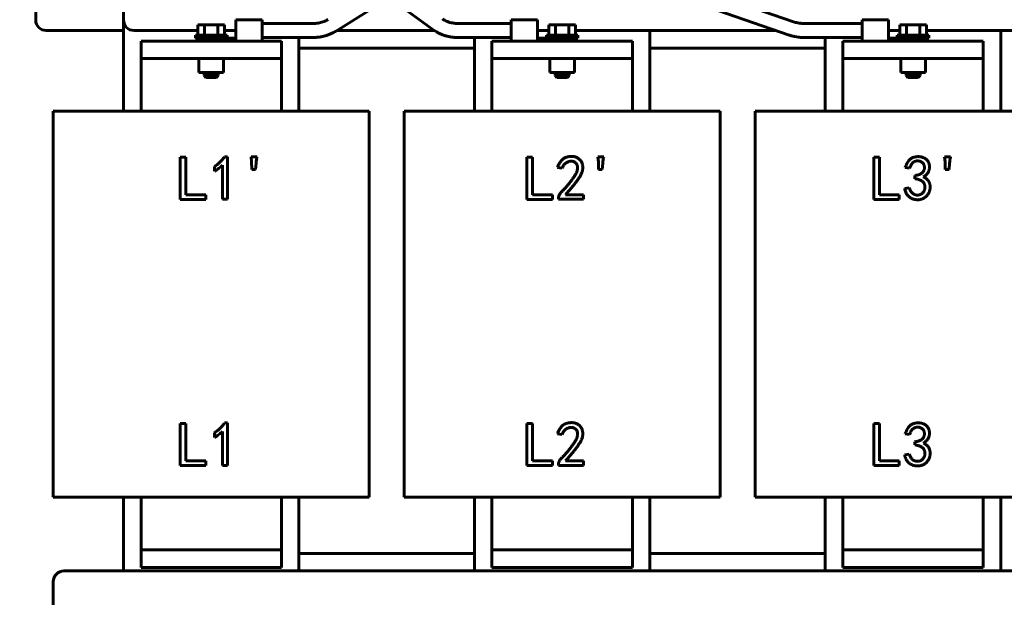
# Model space of a CAD drawing. Header units: millimetres. Extents: x 0 to 420, y 0 to 594.
# Tile 3 of 6: x 89 to 229, y 161 to 244. Entities that reach past the tile are written whole.
import ezdxf

# ---------------------------------------------------------------- set-up
doc = ezdxf.new("R2010")
doc.units = ezdxf.units.MM
doc.linetypes.add('K5LT_BASIC', pattern=[0])
doc.linetypes.add('K5LT_THIN', pattern=[0])
doc.layers.add('Системный слой', color=7, linetype='Continuous')
doc.styles.add('KDIMTEXTSTYLE', font='GOST_AU.SHX', dxfattribs={"width": 0.96, "oblique": 15, "height": 5})
doc.dimstyles.new('KDIMSTYLE (0.50)', dxfattribs={"dimtxt": 5, "dimasz": 1, "dimexe": 2, "dimexo": 0, "dimgap": 1, "dimtad": 1, "dimlfac": 2, "dimtxsty": 'KDIMTEXTSTYLE', "dimsah": 1, "dimcen": 0, "dimdle": 1, "dimadec": 0, "dimazin": 0, "dimtfac": 0.667, "dimtmove": 0, "dimatfit": 3, "dimfxl": 1, "dimtvp": 1, "dimtolj": 1, "dimtzin": 0, "dimarcsym": 0})

# ---------------------------------------------------------------- blocks, each defined once
blk = doc.blocks.new('U0')
at = {"layer": 'Системный слой', "color": 150, "linetype": 'K5LT_BASIC', "lineweight": 60, "true_color": 0x0080ff}
for p, q in [((208.93, 243.56), (208.93, 242.06)), ((208.93, 242.06), (208.93, 240.55))]:
    blk.add_line(p, q, dxfattribs=at)
blk = doc.blocks.new('U1')
at = {"layer": 'Системный слой', "color": 150, "linetype": 'K5LT_BASIC', "lineweight": 60, "true_color": 0x0080ff}
for p, q in [((158.93, 243.56), (158.93, 242.06)), ((158.93, 242.06), (158.93, 240.55))]:
    blk.add_line(p, q, dxfattribs=at)
blk = doc.blocks.new('U2')
at = {"layer": 'Системный слой', "color": 150, "linetype": 'K5LT_BASIC', "lineweight": 60, "true_color": 0x0080ff}
for p, q in [((103.69, 243.55), (103.69, 230.55)), ((103.69, 175.55), (103.69, 165.05))]:
    blk.add_line(p, q, dxfattribs=at)
blk = doc.blocks.new('U3')
at = {"layer": 'Системный слой', "color": 150, "linetype": 'K5LT_BASIC', "lineweight": 60, "true_color": 0x0080ff}
for p, q in [((128.69, 230.55), (128.69, 241.06)), ((128.69, 165.05), (128.69, 175.55))]:
    blk.add_line(p, q, dxfattribs=at)
blk = doc.blocks.new('U5')
at = {"layer": 'Системный слой', "color": 150, "linetype": 'K5LT_BASIC', "lineweight": 60, "true_color": 0x0080ff}
for p, q in [((105.19, 242.05), (114.29, 242.05)), ((118.1, 242.05), (119.69, 242.05)), ((134.1, 242.05), (148, 242.05)), ((162.7, 242.05), (164.29, 242.05)), ((168.1, 242.05), (196.66, 242.05)), ((212.7, 242.05), (214.29, 242.05)), ((218.1, 242.05), (239.69, 242.05))]:
    blk.add_line(p, q, dxfattribs=at)
blk = doc.blocks.new('U8')
at = {"layer": 'Системный слой', "color": 150, "linetype": 'K5LT_BASIC', "lineweight": 60, "true_color": 0x0080ff}
for p, q in [((216.19, 235.38), (215.44, 235.38)), ((216.94, 235.38), (216.19, 235.38))]:
    blk.add_line(p, q, dxfattribs=at)
blk = doc.blocks.new('U9')
at = {"layer": 'Системный слой', "color": 150, "linetype": 'K5LT_BASIC', "lineweight": 60, "true_color": 0x0080ff}
for p, q in [((215.19, 235.63), (216.19, 235.63)), ((216.19, 235.63), (217.19, 235.63))]:
    blk.add_line(p, q, dxfattribs=at)
blk = doc.blocks.new('U10')
at = {"layer": 'Системный слой', "color": 150, "linetype": 'K5LT_BASIC', "lineweight": 60, "true_color": 0x0080ff}
for p, q in [((153.69, 241.06), (153.69, 230.55)), ((153.69, 175.55), (153.69, 165.05))]:
    blk.add_line(p, q, dxfattribs=at)
blk = doc.blocks.new('U11')
at = {"layer": 'Системный слой', "color": 150, "linetype": 'K5LT_BASIC', "lineweight": 60, "true_color": 0x0080ff}
for p, q in [((178.69, 230.55), (178.69, 242.05)), ((178.69, 165.05), (178.69, 175.55))]:
    blk.add_line(p, q, dxfattribs=at)
blk = doc.blocks.new('U12')
at = {"layer": 'Системный слой', "color": 150, "linetype": 'K5LT_BASIC', "lineweight": 60, "true_color": 0x0080ff}
for p, q in [((166.19, 235.38), (165.44, 235.38)), ((166.94, 235.38), (166.19, 235.38))]:
    blk.add_line(p, q, dxfattribs=at)
blk = doc.blocks.new('U13')
at = {"layer": 'Системный слой', "color": 150, "linetype": 'K5LT_BASIC', "lineweight": 60, "true_color": 0x0080ff}
for p, q in [((165.19, 235.63), (166.19, 235.63)), ((166.19, 235.63), (167.19, 235.63))]:
    blk.add_line(p, q, dxfattribs=at)
blk = doc.blocks.new('U14')
at = {"layer": 'Системный слой', "color": 150, "linetype": 'K5LT_BASIC', "lineweight": 60, "true_color": 0x0080ff}
for p, q in [((116.19, 235.38), (115.44, 235.38)), ((116.94, 235.38), (116.19, 235.38))]:
    blk.add_line(p, q, dxfattribs=at)
blk = doc.blocks.new('U15')
at = {"layer": 'Системный слой', "color": 150, "linetype": 'K5LT_BASIC', "lineweight": 60, "true_color": 0x0080ff}
for p, q in [((115.19, 235.63), (116.19, 235.63)), ((116.19, 235.63), (117.19, 235.63))]:
    blk.add_line(p, q, dxfattribs=at)
blk = doc.blocks.new('U16')
at = {"layer": 'Системный слой', "color": 150, "linetype": 'K5LT_BASIC', "lineweight": 60, "true_color": 0x0080ff}
for p, q in [((203.69, 241.06), (203.69, 230.55)), ((203.69, 175.55), (203.69, 165.05))]:
    blk.add_line(p, q, dxfattribs=at)
blk = doc.blocks.new('U17')
at = {"layer": 'Системный слой', "color": 150, "linetype": 'K5LT_BASIC', "lineweight": 60, "true_color": 0x0080ff}
for p, q in [((228.69, 230.55), (228.69, 242.05)), ((228.69, 165.05), (228.69, 175.55))]:
    blk.add_line(p, q, dxfattribs=at)
blk = doc.blocks.new('KDIMARROW_01')
at = {"layer": 'Системный слой'}
blk.add_hatch(color=0, dxfattribs=at).paths.add_polyline_path([(-5, -0.66), (0, 0), (-5, 0.66), (-4.5, 0)])
at = {"layer": 'Системный слой', "color": 0, "linetype": 'K5LT_THIN', "lineweight": 18}
for p, q in [((-4.5, 0), (-5, 0.66)), ((-5, 0.66), (0, 0)), ((0, 0), (-5, -0.66)), ((-5, -0.66), (-4.5, 0)), ((0, 0), (-1, 0))]:
    blk.add_line(p, q, dxfattribs=at)

msp = doc.modelspace()

# ---------------------------------------------------------------- linework, layer by layer
at = {"layer": 'Системный слой', "color": 150, "linetype": 'K5LT_BASIC', "lineweight": 60, "true_color": 0x0080ff}
for p, q in [((103.6926, 270.0528), (103.6926, 243.5528)), ((91.1926, 243.5528), (91.1926, 263.0528)), ((186.4152, 247.6973), (199.1683, 243.3041)), ((185.7638, 245.8064), (198.5169, 241.4132)), ((138.9664, 245.0936), (133.9042, 241.9329)), ((143.7683, 245.0734), (147.9742, 242.0722)), ((114.2873, 242.8828), (115.2399, 242.8828)), ((114.2873, 242.8828), (114.2873, 241.3828)), ((115.2399, 242.8828), (117.1452, 242.8828)), ((115.2399, 242.8828), (115.2399, 241.3828)), ((117.1452, 242.8828), (117.1452, 241.3828)), ((117.1452, 242.8828), (118.0978, 242.8828)), ((118.0978, 242.8828), (118.0978, 241.3828)), ((123.4503, 243.5628), (119.6878, 243.5628)), ((119.6878, 243.5628), (119.6878, 240.8619)), ((123.4503, 240.5528), (123.4503, 243.5628)), ((130.6164, 243.0578), (123.4503, 243.0578)), ((151.3258, 243.0578), (158.9348, 243.0578)), ((158.9348, 243.5628), (162.6973, 243.5628)), ((162.6973, 242.0578), (162.6973, 243.5628)), ((164.2873, 242.8828), (165.2399, 242.8828)), ((164.2873, 242.8828), (164.2873, 241.3828)), ((165.2399, 242.8828), (167.1452, 242.8828)), ((165.2399, 242.8828), (165.2399, 241.3828)), ((167.1452, 242.8828), (167.1452, 241.3828)), ((167.1452, 242.8828), (168.0978, 242.8828)), ((168.0978, 242.8828), (168.0978, 241.3828)), ((200.7027, 243.0578), (208.9348, 243.0578)), ((208.9348, 243.5628), (212.6973, 243.5628)), ((212.6973, 242.0578), (212.6973, 243.5628)), ((214.2873, 242.8828), (215.2399, 242.8828)), ((214.2873, 242.8828), (214.2873, 241.3828)), ((215.2399, 242.8828), (217.1452, 242.8828)), ((215.2399, 242.8828), (215.2399, 241.3828)), ((217.1452, 242.8828), (217.1452, 241.3828)), ((217.1452, 242.8828), (218.0978, 242.8828)), ((218.0978, 242.8828), (218.0978, 241.3828)), ((103.6926, 242.0528), (92.6926, 242.0528)), ((113.9426, 241.3828), (113.9426, 240.9828)), ((113.9426, 241.3828), (118.4426, 241.3828)), ((118.4426, 241.3828), (118.4426, 240.9828)), ((162.6973, 240.8619), (162.6973, 242.0578)), ((163.9426, 241.3828), (163.9426, 240.9828)), ((163.9426, 241.3828), (168.4426, 241.3828)), ((168.4426, 241.3828), (168.4426, 240.9828)), ((212.6973, 240.8619), (212.6973, 242.0578)), ((213.9426, 241.3828), (213.9426, 240.9828)), ((213.9426, 241.3828), (218.4426, 241.3828)), ((218.4426, 241.3828), (218.4426, 240.9828)), ((106.1926, 240.5528), (126.1926, 240.5528)), ((106.1926, 238.0528), (106.1926, 240.5528)), ((113.9426, 240.9828), (117.609, 240.9828)), ((114.3156, 240.5528), (114.3156, 240.9828)), ((117.609, 240.9828), (119.6878, 240.9828)), ((119.6878, 240.8619), (119.6878, 240.5528)), ((130.6164, 241.0578), (123.4503, 241.0578)), ((126.1926, 238.0528), (126.1926, 240.5528)), ((151.3258, 241.0578), (158.9348, 241.0578)), ((156.1926, 240.5528), (176.1926, 240.5528)), ((156.1926, 238.0528), (156.1926, 240.5528)), ((162.6973, 240.9828), (164.7761, 240.9828)), ((162.6973, 240.5528), (162.6973, 240.8619)), ((164.7761, 240.9828), (168.4426, 240.9828)), ((168.0696, 240.5528), (168.0696, 240.9828)), ((176.1926, 238.0528), (176.1926, 240.5528)), ((200.7027, 241.0578), (208.9348, 241.0578)), ((206.1926, 240.5528), (226.1926, 240.5528)), ((206.1926, 238.0528), (206.1926, 240.5528)), ((212.6973, 240.9828), (214.7761, 240.9828)), ((212.6973, 240.5528), (212.6973, 240.8619)), ((214.7761, 240.9828), (218.4426, 240.9828)), ((218.0696, 240.5528), (218.0696, 240.9828)), ((226.1926, 238.0528), (226.1926, 240.5528)), ((153.6926, 239.5528), (128.6926, 239.5528)), ((203.6926, 239.5528), (178.6926, 239.5528)), ((106.1926, 236.5528), (106.1926, 238.0528)), ((106.1926, 238.0528), (126.1926, 238.0528)), ((114.4426, 236.0528), (114.4426, 238.0528)), ((117.9426, 236.0528), (117.9426, 238.0528)), ((126.1926, 236.5528), (126.1926, 238.0528)), ((156.1926, 236.5528), (156.1926, 238.0528)), ((156.1926, 238.0528), (176.1926, 238.0528)), ((164.4426, 236.0528), (164.4426, 238.0528)), ((167.9426, 236.0528), (167.9426, 238.0528)), ((176.1926, 236.5528), (176.1926, 238.0528)), ((206.1926, 236.5528), (206.1926, 238.0528)), ((206.1926, 238.0528), (226.1926, 238.0528)), ((214.4426, 236.0528), (214.4426, 238.0528)), ((217.9426, 236.0528), (217.9426, 238.0528)), ((226.1926, 236.5528), (226.1926, 238.0528)), ((106.1926, 230.5528), (106.1926, 236.5528)), ((117.9426, 236.0528), (114.4426, 236.0528)), ((115.1926, 235.6328), (115.1926, 236.0528)), ((117.1926, 235.6328), (117.1926, 236.0528)), ((126.1926, 230.5528), (126.1926, 236.5528)), ((156.1926, 230.5528), (156.1926, 236.5528)), ((167.9426, 236.0528), (164.4426, 236.0528)), ((165.1926, 235.6328), (165.1926, 236.0528)), ((167.1926, 235.6328), (167.1926, 236.0528)), ((176.1926, 230.5528), (176.1926, 236.5528)), ((206.1926, 230.5528), (206.1926, 236.5528)), ((217.9426, 236.0528), (214.4426, 236.0528)), ((215.1926, 235.6328), (215.1926, 236.0528)), ((217.1926, 235.6328), (217.1926, 236.0528)), ((226.1926, 230.5528), (226.1926, 236.5528)), ((115.4426, 235.3828), (115.1926, 235.6328)), ((116.9426, 235.3828), (117.1926, 235.6328)), ((165.4426, 235.3828), (165.1926, 235.6328)), ((166.9426, 235.3828), (167.1926, 235.6328)), ((215.4426, 235.3828), (215.1926, 235.6328)), ((216.9426, 235.3828), (217.1926, 235.6328)), ((93.6926, 230.5528), (103.6926, 230.5528)), ((93.6926, 230.5528), (93.6926, 175.5528)), ((103.6926, 230.5528), (128.6926, 230.5528)), ((128.6926, 230.5528), (138.6926, 230.5528)), ((138.6926, 230.5528), (138.6926, 175.5528)), ((143.6926, 230.5528), (143.6926, 175.5528)), ((143.6926, 230.5528), (153.6926, 230.5528)), ((153.6926, 230.5528), (178.6926, 230.5528)), ((178.6926, 230.5528), (188.6926, 230.5528)), ((188.6926, 230.5528), (188.6926, 175.5528)), ((193.6926, 230.5528), (193.6926, 175.5528)), ((193.6926, 230.5528), (203.6926, 230.5528)), ((203.6926, 230.5528), (228.6926, 230.5528)), ((228.6926, 230.5528), (238.6926, 230.5528)), ((111.772, 217.9986), (111.772, 223.9986)), ((111.772, 223.9986), (112.579, 223.9986)), ((112.579, 223.9986), (112.579, 218.6653)), ((118.0878, 224.0688), (118.5089, 224.0688)), ((118.5089, 224.0688), (118.5089, 218.0337)), ((121.9475, 223.367), (121.8773, 224.0688)), ((121.8773, 224.0688), (122.7194, 224.0688)), ((121.9825, 222.2442), (121.9475, 223.367)), ((122.579, 223.1565), (122.5089, 222.2442)), ((161.1755, 223.9986), (161.9825, 223.9986)), ((161.1755, 217.9986), (161.1755, 223.9986)), ((161.9825, 223.9986), (161.9825, 218.6653)), ((171.351, 223.367), (171.2808, 224.0688)), ((171.2808, 224.0688), (172.1229, 224.0688)), ((171.3861, 222.2442), (171.351, 223.367)), ((171.9825, 223.1565), (171.9124, 222.2442)), ((210.579, 217.9986), (210.579, 223.9986)), ((210.579, 223.9986), (211.3861, 223.9986)), ((211.3861, 223.9986), (211.3861, 218.6653)), ((220.7545, 223.367), (220.6843, 224.0688)), ((220.6843, 224.0688), (221.5264, 224.0688)), ((220.7896, 222.2442), (220.7545, 223.367)), ((221.3861, 223.1565), (221.3159, 222.2442)), ((116.6492, 221.9986), (116.6492, 222.6653)), ((117.8071, 218.0337), (117.8071, 222.8758)), ((122.5089, 222.2442), (121.9825, 222.2442)), ((166.1931, 222.4197), (165.5264, 222.5249)), ((171.9124, 222.2442), (171.3861, 222.2442)), ((215.7018, 222.4197), (215.0703, 222.5249)), ((221.3159, 222.2442), (220.7896, 222.2442)), ((216.4387, 220.946), (216.4387, 221.4021)), ((215.0001, 219.5425), (215.6317, 219.6477)), ((115.4211, 217.9986), (111.772, 217.9986)), ((112.579, 218.6653), (115.4211, 218.6653)), ((115.4211, 218.6653), (115.4211, 217.9986)), ((118.5089, 218.0337), (117.8071, 218.0337)), ((164.8246, 217.9986), (161.1755, 217.9986)), ((161.9825, 218.6653), (164.8246, 218.6653)), ((164.8246, 218.6653), (164.8246, 217.9986)), ((165.6668, 218.0337), (165.6668, 218.174)), ((169.2106, 218.0337), (165.6668, 218.0337)), ((166.6843, 218.6653), (169.2106, 218.6653)), ((169.2106, 218.6653), (169.2106, 218.0337)), ((214.2282, 217.9986), (210.579, 217.9986)), ((211.3861, 218.6653), (214.2282, 218.6653)), ((214.2282, 218.6653), (214.2282, 217.9986)), ((111.772, 186.0688), (112.579, 186.0688)), ((111.772, 180.0688), (111.772, 186.0688)), ((112.579, 186.0688), (112.579, 180.7354)), ((118.0878, 186.139), (118.5089, 186.139)), ((118.5089, 186.139), (118.5089, 180.1039)), ((161.1755, 186.0688), (161.9825, 186.0688)), ((161.1755, 180.0688), (161.1755, 186.0688)), ((161.9825, 186.0688), (161.9825, 180.7354)), ((210.579, 186.0688), (211.3861, 186.0688)), ((210.579, 180.0688), (210.579, 186.0688)), ((211.3861, 186.0688), (211.3861, 180.7354)), ((116.6492, 184.0688), (116.6492, 184.7354)), ((117.8071, 180.1039), (117.8071, 184.946)), ((166.1931, 184.4898), (165.5264, 184.5951)), ((215.7018, 184.4898), (215.0703, 184.5951)), ((216.4387, 183.0161), (216.4387, 183.4723)), ((215.0001, 181.6126), (215.6317, 181.7179)), ((115.4211, 180.0688), (111.772, 180.0688)), ((112.579, 180.7354), (115.4211, 180.7354)), ((115.4211, 180.7354), (115.4211, 180.0688)), ((118.5089, 180.1039), (117.8071, 180.1039)), ((164.8246, 180.0688), (161.1755, 180.0688)), ((161.9825, 180.7354), (164.8246, 180.7354)), ((164.8246, 180.7354), (164.8246, 180.0688)), ((165.6668, 180.1039), (165.6668, 180.2442)), ((169.2106, 180.1039), (165.6668, 180.1039)), ((166.6843, 180.7354), (169.2106, 180.7354)), ((169.2106, 180.7354), (169.2106, 180.1039)), ((214.2282, 180.0688), (210.579, 180.0688)), ((211.3861, 180.7354), (214.2282, 180.7354)), ((214.2282, 180.7354), (214.2282, 180.0688)), ((93.6926, 175.5528), (103.6926, 175.5528)), ((103.6926, 175.5528), (128.6926, 175.5528)), ((106.1926, 175.5528), (106.1926, 169.5528)), ((126.1926, 175.5528), (126.1926, 169.5528)), ((128.6926, 175.5528), (138.6926, 175.5528)), ((143.6926, 175.5528), (153.6926, 175.5528)), ((153.6926, 175.5528), (178.6926, 175.5528)), ((156.1926, 175.5528), (156.1926, 169.5528)), ((176.1926, 175.5528), (176.1926, 169.5528)), ((178.6926, 175.5528), (188.6926, 175.5528)), ((193.6926, 175.5528), (203.6926, 175.5528)), ((203.6926, 175.5528), (228.6926, 175.5528)), ((206.1926, 175.5528), (206.1926, 169.5528)), ((226.1926, 175.5528), (226.1926, 169.5528)), ((228.6926, 175.5528), (238.6926, 175.5528)), ((106.1926, 169.5528), (106.1926, 168.0528)), ((126.1926, 169.5528), (126.1926, 168.0528)), ((156.1926, 169.5528), (156.1926, 168.0528)), ((176.1926, 169.5528), (176.1926, 168.0528)), ((206.1926, 169.5528), (206.1926, 168.0528)), ((226.1926, 169.5528), (226.1926, 168.0528)), ((126.1926, 168.0528), (106.1926, 168.0528)), ((106.1926, 168.0528), (106.1926, 165.5528)), ((126.1926, 168.0528), (126.1926, 165.5528)), ((128.6926, 167.5528), (153.6926, 167.5528)), ((176.1926, 168.0528), (156.1926, 168.0528)), ((156.1926, 168.0528), (156.1926, 165.5528)), ((176.1926, 168.0528), (176.1926, 165.5528)), ((178.6926, 167.5528), (203.6926, 167.5528)), ((226.1926, 168.0528), (206.1926, 168.0528)), ((206.1926, 168.0528), (206.1926, 165.5528)), ((226.1926, 168.0528), (226.1926, 165.5528)), ((126.1926, 165.5528), (106.1926, 165.5528)), ((176.1926, 165.5528), (156.1926, 165.5528)), ((226.1926, 165.5528), (206.1926, 165.5528)), ((95.1926, 165.0528), (237.1926, 165.0528)), ((93.6926, 163.5528), (93.6926, 146.5528))]:
    msp.add_line(p, q, dxfattribs=at)
for centre, start, end in [((92.6926, 243.5528), 180, 270), ((105.1926, 243.5528), 180, 270), ((95.1926, 163.5528), 90, 180)]:
    msp.add_arc(centre, 1.5, start, end, dxfattribs=at)
for points, knots in [([(132.8449, 243.6294), (132.7887, 243.5942), (132.7295, 243.5601), (132.5851, 243.4832), (132.4977, 243.4414), (132.311, 243.3617), (132.2114, 243.324), (132.0009, 243.2541), (131.8897, 243.2222), (131.6576, 243.1654), (131.5365, 243.1409), (131.2956, 243.1021), (131.1761, 243.0873), (131.0085, 243.0727), (130.9613, 243.0692), (130.8721, 243.064), (130.8303, 243.0621), (130.7311, 243.0587), (130.6738, 243.0578), (130.6164, 243.0578)], [0, 0, 0, 0, 1.84222141, 1.84222141, 4.29995729, 4.29995729, 6.85668963, 6.85668963, 9.50815134, 9.50815134, 12.24697347, 12.24697347, 14.85553493, 14.85553493, 15.87409791, 15.87409791, 16.77284161, 16.77284161, 18, 18, 18, 18]), ([(149.1359, 243.7002), (149.1928, 243.6596), (149.2526, 243.6203), (149.3971, 243.5326), (149.4838, 243.4854), (149.6684, 243.3958), (149.7665, 243.3536), (149.9732, 243.2757), (150.082, 243.2402), (150.3089, 243.1772), (150.4271, 243.1501), (150.662, 243.107), (150.7783, 243.0906), (150.9416, 243.0744), (150.9876, 243.0706), (151.0744, 243.0648), (151.1152, 243.0626), (151.2125, 243.0589), (151.2692, 243.0578), (151.3258, 243.0578)], [0, 0, 0, 0, 1.87550258, 1.87550258, 4.34574938, 4.34574938, 6.90293515, 6.90293515, 9.54545961, 9.54545961, 12.26965314, 12.26965314, 14.85966005, 14.85966005, 15.87133203, 15.87133203, 16.76399435, 16.76399435, 18, 18, 18, 18]), ([(199.1683, 243.3041), (199.2603, 243.2724), (199.3553, 243.2434), (199.5504, 243.1914), (199.6505, 243.1683), (199.8542, 243.1285), (199.9579, 243.1118), (200.144, 243.0879), (200.2257, 243.0795), (200.3496, 243.0699), (200.3913, 243.0671), (200.4777, 243.0625), (200.5224, 243.0608), (200.6123, 243.0584), (200.6575, 243.0578), (200.7027, 243.0578)], [0, 0, 0, 0, 3.2, 3.2, 6.4, 6.4, 9.6, 9.6, 12.07028684, 12.07028684, 13.3206533, 13.3206533, 14.65438897, 14.65438897, 16, 16, 16, 16]), ([(133.9042, 241.9329), (133.8083, 241.873), (133.7094, 241.816), (133.4729, 241.69), (133.3331, 241.6233), (133.0413, 241.4989), (132.8891, 241.4415), (132.5732, 241.3369), (132.4094, 241.2901), (132.0719, 241.2081), (131.898, 241.1732), (131.5591, 241.119), (131.3945, 241.0987), (131.163, 241.0786), (131.097, 241.0738), (130.9725, 241.0665), (130.9141, 241.0638), (130.7759, 241.0591), (130.6962, 241.0578), (130.6164, 241.0578)], [0, 0, 0, 0, 1.89589337, 1.89589337, 4.41520416, 4.41520416, 7.00578207, 7.00578207, 9.66424524, 9.66424524, 12.38822846, 12.38822846, 14.90886309, 14.90886309, 15.91102883, 15.91102883, 16.79528291, 16.79528291, 18, 18, 18, 18]), ([(147.9742, 242.0722), (147.9833, 242.0657), (147.9922, 242.059), (148.0933, 241.9925), (148.1829, 241.93), (148.4142, 241.7896), (148.5562, 241.7125), (148.8528, 241.5686), (149.0077, 241.5022), (149.3288, 241.3813), (149.4954, 241.3272), (149.8387, 241.2323), (150.0156, 241.1919), (150.3611, 241.129), (150.5293, 241.1055), (150.7656, 241.0821), (150.8328, 241.0765), (150.9596, 241.068), (151.0191, 241.0649), (151.161, 241.0594), (151.2434, 241.0578), (151.3258, 241.0578)], [0, 0, 0, 0, 0.17909543, 0.17909543, 1.91940693, 1.91940693, 4.44161128, 4.44161128, 7.02749882, 7.02749882, 9.67620625, 9.67620625, 12.38797429, 12.38797429, 14.9056404, 14.9056404, 15.90329843, 15.90329843, 16.78357625, 16.78357625, 18, 18, 18, 18]), ([(198.5169, 241.4132), (198.6528, 241.3664), (198.7917, 241.324), (199.074, 241.2484), (199.2176, 241.2152), (199.5081, 241.1582), (199.6552, 241.1343), (199.9192, 241.1003), (200.0356, 241.0883), (200.2106, 241.0746), (200.2689, 241.0708), (200.3896, 241.0644), (200.4519, 241.0619), (200.5771, 241.0586), (200.6399, 241.0578), (200.7027, 241.0578)], [0, 0, 0, 0, 3.2, 3.2, 6.4, 6.4, 9.6, 9.6, 12.09650162, 12.09650162, 13.33995933, 13.33995933, 14.66630742, 14.66630742, 16, 16, 16, 16]), ([(116.6492, 222.6653), (116.7213, 222.7152), (116.8643, 222.8143), (117.0674, 222.9755), (117.2637, 223.1397), (117.4473, 223.3135), (117.6241, 223.491), (117.7882, 223.6772), (117.9445, 223.8685), (118.04, 224.002), (118.0878, 224.0688)], [0, 0, 0, 0, 0.13006582, 0.25831326, 0.38469489, 0.50980067, 0.63347879, 0.75645956, 0.87807443, 1, 1, 1, 1]), ([(122.7194, 224.0688), (122.6876, 223.9172), (122.6243, 223.6156), (122.5941, 223.309), (122.579, 223.1565)], [0, 0, 0, 0, 0.50277949, 1, 1, 1, 1]), ([(165.5264, 222.5249), (165.5499, 222.5902), (165.5957, 222.7171), (165.6746, 222.8979), (165.756, 223.0662), (165.8423, 223.2209), (165.9354, 223.3609), (166.0328, 223.4875), (166.1352, 223.6007), (166.2428, 223.7005), (166.3554, 223.7884), (166.4736, 223.8646), (166.5961, 223.9312), (166.7232, 223.9877), (166.8554, 224.0333), (166.9931, 224.0664), (167.1349, 224.0921), (167.2317, 224.0999), (167.2808, 224.1039)], [0, 0, 0, 0, 0.08241802, 0.16034966, 0.23424823, 0.30454518, 0.37064608, 0.43376133, 0.49425277, 0.55180366, 0.60792094, 0.66374709, 0.71879655, 0.77341353, 0.82892315, 0.88460434, 0.94155821, 1, 1, 1, 1]), ([(165.6668, 218.174), (165.671, 218.2175), (165.6794, 218.3039), (165.7091, 218.431), (165.7507, 218.555), (165.8056, 218.6761), (165.8733, 218.7941), (165.9566, 218.9066), (166.0496, 219.0185), (166.1608, 219.1243), (166.2807, 219.2369), (166.4049, 219.3657), (166.5395, 219.5064), (166.6789, 219.6649), (166.8291, 219.8355), (166.9842, 220.0233), (167.1481, 220.2247), (167.316, 220.4358), (167.4806, 220.6479), (167.6323, 220.8535), (167.7702, 221.0454), (167.8933, 221.2244), (167.9982, 221.3925), (168.0894, 221.5471), (168.1671, 221.688), (168.2447, 221.8562), (168.318, 222.0502), (168.3754, 222.2705), (168.4015, 222.4745), (168.3912, 222.6619), (168.3509, 222.833), (168.2806, 222.9881), (168.1818, 223.128), (168.0555, 223.2473), (167.9115, 223.3455), (167.7514, 223.4115), (167.5799, 223.4449), (167.4006, 223.4418), (167.2199, 223.4097), (167.0398, 223.3539), (166.8662, 223.2674), (166.6962, 223.1595), (166.5386, 223.0205), (166.4001, 222.8493), (166.2823, 222.6468), (166.2236, 222.4972), (166.1931, 222.4197)], [0, 0, 0, 0, 0.01552874, 0.03086416, 0.04632002, 0.06205331, 0.07807927, 0.09464067, 0.1118158, 0.12980486, 0.14921579, 0.17036731, 0.19348936, 0.21849574, 0.24548804, 0.2743887, 0.30518678, 0.3378863, 0.37042184, 0.40073445, 0.42880222, 0.45454634, 0.47803154, 0.49931806, 0.51842783, 0.53525903, 0.56521468, 0.59210152, 0.61616023, 0.63808869, 0.65854431, 0.67834806, 0.69836848, 0.71908738, 0.73986985, 0.76005582, 0.78031527, 0.80159284, 0.8234931, 0.84548489, 0.86844755, 0.89231131, 0.91699765, 0.9428597, 0.97036108, 1, 1, 1, 1]), ([(167.2808, 224.1039), (167.3379, 224.1085), (167.4491, 224.1174), (167.6119, 224.119), (167.7656, 224.1084), (167.9129, 224.0882), (168.0568, 224.0525), (168.201, 223.9999), (168.3468, 223.9287), (168.4941, 223.8414), (168.6385, 223.7345), (168.7692, 223.6001), (168.8845, 223.4408), (168.9876, 223.2606), (169.0708, 223.058), (169.1208, 222.8323), (169.1392, 222.5875), (169.1291, 222.3716), (169.1045, 222.1889), (169.0701, 222.0428), (169.0206, 221.8908), (168.9622, 221.7305), (168.8847, 221.5656), (168.7974, 221.3926), (168.6931, 221.2147), (168.5984, 221.0609), (168.5126, 220.9329), (168.4407, 220.8285), (168.3622, 220.717), (168.2741, 220.6003), (168.181, 220.4756), (168.081, 220.344), (167.9729, 220.2067), (167.8583, 220.0619), (167.7364, 219.91), (167.6068, 219.752), (167.4695, 219.588), (167.3267, 219.4161), (167.1766, 219.2374), (167.019, 219.0524), (166.8535, 218.8616), (166.7414, 218.7316), (166.6843, 218.6653)], [0, 0, 0, 0, 0.02310656, 0.04493778, 0.06559311, 0.08517897, 0.10479051, 0.12523209, 0.14694705, 0.17012938, 0.19419545, 0.21914208, 0.24537478, 0.27329711, 0.30267941, 0.33331043, 0.36607379, 0.40138692, 0.42025658, 0.44033686, 0.46176764, 0.48470195, 0.50908531, 0.53517286, 0.56279205, 0.59220807, 0.60795028, 0.62490517, 0.64331916, 0.66291437, 0.68387167, 0.70605218, 0.72956437, 0.75430289, 0.78051408, 0.80806361, 0.83670792, 0.86671625, 0.89820068, 0.93078248, 0.96470934, 1, 1, 1, 1]), ([(172.1229, 224.0688), (172.0911, 223.9172), (172.0278, 223.6156), (171.9976, 223.309), (171.9825, 223.1565)], [0, 0, 0, 0, 0.50277949, 1, 1, 1, 1]), ([(215.0703, 222.5249), (215.1071, 222.6265), (215.1788, 222.8246), (215.3129, 223.103), (215.4685, 223.354), (215.6143, 223.5434), (215.7424, 223.6794), (215.8487, 223.7671), (215.9613, 223.8468), (216.0832, 223.9135), (216.213, 223.9703), (216.3514, 224.0138), (216.4974, 224.0477), (216.6495, 224.0707), (216.8028, 224.0828), (216.9534, 224.0878), (217.0991, 224.0802), (217.2405, 224.0673), (217.3763, 224.0418), (217.5073, 224.0085), (217.6328, 223.9636), (217.7542, 223.9124), (217.8676, 223.8511), (217.9744, 223.784), (218.07, 223.7062), (218.1599, 223.6238), (218.2371, 223.5302), (218.3084, 223.4309), (218.3706, 223.3235), (218.4221, 223.2086), (218.4652, 223.0897), (218.4974, 222.9665), (218.5214, 222.8411), (218.5327, 222.7123), (218.534, 222.5815), (218.5246, 222.4477), (218.5049, 222.3114), (218.4756, 222.1729), (218.4335, 222.0345), (218.3729, 221.8999), (218.2959, 221.7698), (218.2025, 221.6441), (218.093, 221.5229), (217.9658, 221.4078), (217.8239, 221.295), (217.7202, 221.2267), (217.6668, 221.1916)], [0, 0, 0, 0, 0.04746444, 0.09248874, 0.13547502, 0.17696735, 0.19729026, 0.21741621, 0.23737139, 0.25781423, 0.27835427, 0.29953832, 0.32141865, 0.34413378, 0.36704891, 0.38894083, 0.41027563, 0.43112367, 0.45124241, 0.47090509, 0.49046528, 0.50973072, 0.52871593, 0.54703321, 0.56504345, 0.58281382, 0.60050352, 0.61824533, 0.6364913, 0.65488651, 0.67348631, 0.69199632, 0.71077053, 0.72949839, 0.74871961, 0.76817584, 0.78836018, 0.80918736, 0.83031407, 0.85178086, 0.87387613, 0.89659843, 0.92044673, 0.94549845, 0.97191998, 1, 1, 1, 1]), ([(216.4387, 221.4021), (216.4982, 221.4082), (216.6133, 221.4199), (216.7787, 221.4511), (216.9319, 221.4861), (217.0722, 221.5307), (217.2001, 221.5826), (217.316, 221.6416), (217.4186, 221.71), (217.5086, 221.7856), (217.5874, 221.8678), (217.6538, 221.9566), (217.7091, 222.051), (217.7524, 222.1519), (217.7829, 222.259), (217.8048, 222.3715), (217.8112, 222.4902), (217.8089, 222.6123), (217.7959, 222.7333), (217.768, 222.8479), (217.7288, 222.9539), (217.6788, 223.0523), (217.6135, 223.1401), (217.5379, 223.22), (217.4499, 223.2905), (217.3514, 223.3511), (217.2461, 223.4005), (217.1382, 223.4408), (217.0279, 223.465), (216.9165, 223.4781), (216.803, 223.4801), (216.6882, 223.466), (216.5715, 223.4412), (216.4538, 223.404), (216.3367, 223.3515), (216.2269, 223.2758), (216.1242, 223.1807), (216.025, 223.068), (215.9358, 222.9329), (215.8495, 222.7804), (215.7699, 222.6079), (215.7252, 222.4841), (215.7018, 222.4197)], [0, 0, 0, 0, 0.03462794, 0.06703024, 0.097477, 0.12566316, 0.15223679, 0.17738843, 0.20092317, 0.22355272, 0.24539428, 0.26673373, 0.28766012, 0.30869166, 0.33014159, 0.35210257, 0.37499794, 0.39885321, 0.42286253, 0.44533137, 0.46701654, 0.48823901, 0.50907787, 0.53020956, 0.5518132, 0.57424695, 0.597043, 0.61919971, 0.64082084, 0.66230747, 0.68415047, 0.70638526, 0.72923241, 0.75321021, 0.77781078, 0.803296, 0.83013044, 0.85877792, 0.89004277, 0.92376706, 0.96027339, 1, 1, 1, 1]), ([(221.5264, 224.0688), (221.4946, 223.9172), (221.4313, 223.6156), (221.4011, 223.309), (221.3861, 223.1565)], [0, 0, 0, 0, 0.50277949, 1, 1, 1, 1]), ([(117.8071, 222.8758), (117.7272, 222.7992), (117.5626, 222.6412), (117.2857, 222.4218), (116.9805, 222.2041), (116.7618, 222.0684), (116.6492, 221.9986)], [0, 0, 0, 0, 0.2279817, 0.46982636, 0.72714039, 1, 1, 1, 1]), ([(217.6668, 221.1916), (217.7452, 221.1545), (217.8986, 221.0818), (218.1039, 220.9349), (218.2801, 220.7616), (218.402, 220.5958), (218.4844, 220.4511), (218.5335, 220.3322), (218.571, 220.2054), (218.5981, 220.071), (218.6153, 219.9285), (218.6196, 219.7777), (218.6145, 219.6183), (218.5976, 219.4538), (218.5705, 219.2886), (218.527, 219.1296), (218.4714, 218.9785), (218.4019, 218.8349), (218.3178, 218.7002), (218.2186, 218.5747), (218.1085, 218.4555), (217.9837, 218.3478), (217.8514, 218.2496), (217.7126, 218.1646), (217.5697, 218.0928), (217.4222, 218.0353), (217.2702, 217.9923), (217.1141, 217.9626), (216.9533, 217.9452), (216.7898, 217.9434), (216.6268, 217.9531), (216.4681, 217.9775), (216.3141, 218.01), (216.1664, 218.0581), (216.0231, 218.1156), (215.8869, 218.188), (215.7554, 218.2705), (215.63, 218.3646), (215.5126, 218.4713), (215.4058, 218.5903), (215.3087, 218.7201), (215.2266, 218.8635), (215.1509, 219.0158), (215.09, 219.1814), (215.0367, 219.3573), (215.0125, 219.4798), (215.0001, 219.5425)], [0, 0, 0, 0, 0.03538327, 0.06927054, 0.10256232, 0.13597995, 0.15301647, 0.17047079, 0.18839004, 0.20699545, 0.2264245, 0.24696799, 0.26857284, 0.29152069, 0.31450809, 0.33687733, 0.35877384, 0.38022589, 0.40193273, 0.42349476, 0.44553457, 0.46811221, 0.49076811, 0.51277593, 0.53454329, 0.5560063, 0.57735222, 0.59897808, 0.62086958, 0.64335058, 0.66569671, 0.68752371, 0.70890995, 0.7299007, 0.75093618, 0.77191573, 0.79283472, 0.8143218, 0.83587148, 0.85755232, 0.87957081, 0.90194285, 0.9249779, 0.94900803, 0.97392899, 1, 1, 1, 1]), ([(215.6317, 219.6477), (215.6566, 219.5742), (215.7055, 219.4296), (215.8111, 219.2301), (215.9374, 219.05), (216.0586, 218.9151), (216.1681, 218.823), (216.2545, 218.7628), (216.3452, 218.7111), (216.443, 218.6732), (216.5441, 218.6405), (216.6512, 218.6222), (216.7624, 218.6117), (216.8769, 218.6099), (216.9909, 218.6204), (217.101, 218.6412), (217.2055, 218.672), (217.3039, 218.715), (217.3948, 218.7708), (217.4818, 218.8342), (217.5614, 218.9104), (217.633, 218.9971), (217.6977, 219.0902), (217.7537, 219.1875), (217.7999, 219.2883), (217.8344, 219.3926), (217.8612, 219.4998), (217.8761, 219.6105), (217.8832, 219.7243), (217.8785, 219.8399), (217.8667, 219.9541), (217.8427, 220.0632), (217.8104, 220.1653), (217.7702, 220.2624), (217.7179, 220.3511), (217.6577, 220.434), (217.5882, 220.5102), (217.5079, 220.5793), (217.4175, 220.6433), (217.315, 220.7025), (217.1991, 220.7545), (217.072, 220.8046), (216.9313, 220.8468), (216.7787, 220.8856), (216.6131, 220.9196), (216.4981, 220.937), (216.4387, 220.946)], [0, 0, 0, 0, 0.04215454, 0.0827972, 0.12217678, 0.1614951, 0.18087534, 0.19981306, 0.21867601, 0.23747276, 0.25668356, 0.27630675, 0.29640426, 0.31735628, 0.33839144, 0.35852064, 0.37818192, 0.39747044, 0.41668702, 0.43603721, 0.45585149, 0.47640701, 0.4970419, 0.51739286, 0.53730339, 0.5571791, 0.57704785, 0.59725535, 0.61776904, 0.6389669, 0.66004943, 0.68004189, 0.69954754, 0.71821708, 0.7369917, 0.75535449, 0.77384959, 0.79287197, 0.81279364, 0.8339915, 0.8570584, 0.88180128, 0.90815989, 0.93682088, 0.96733688, 1, 1, 1, 1]), ([(116.6492, 184.7354), (116.7213, 184.7854), (116.8643, 184.8845), (117.0674, 185.0457), (117.2637, 185.2099), (117.4473, 185.3837), (117.6241, 185.5612), (117.7882, 185.7474), (117.9445, 185.9387), (118.04, 186.0722), (118.0878, 186.139)], [0, 0, 0, 0, 0.13006582, 0.25831326, 0.38469489, 0.50980067, 0.63347879, 0.75645956, 0.87807443, 1, 1, 1, 1]), ([(165.5264, 184.5951), (165.5499, 184.6604), (165.5957, 184.7873), (165.6746, 184.9681), (165.756, 185.1364), (165.8423, 185.2911), (165.9354, 185.4311), (166.0328, 185.5577), (166.1352, 185.6709), (166.2428, 185.7706), (166.3554, 185.8586), (166.4736, 185.9348), (166.5961, 186.0014), (166.7232, 186.0579), (166.8554, 186.1035), (166.9931, 186.1366), (167.1349, 186.1623), (167.2317, 186.1701), (167.2808, 186.174)], [0, 0, 0, 0, 0.08241802, 0.16034966, 0.23424823, 0.30454518, 0.37064608, 0.43376133, 0.49425277, 0.55180366, 0.60792094, 0.66374709, 0.71879655, 0.77341353, 0.82892315, 0.88460434, 0.94155821, 1, 1, 1, 1]), ([(165.6668, 180.2442), (165.671, 180.2877), (165.6794, 180.3741), (165.7091, 180.5011), (165.7507, 180.6252), (165.8056, 180.7462), (165.8733, 180.8642), (165.9566, 180.9767), (166.0496, 181.0887), (166.1608, 181.1945), (166.2807, 181.3071), (166.4049, 181.4359), (166.5395, 181.5766), (166.6789, 181.7351), (166.8291, 181.9057), (166.9842, 182.0935), (167.1481, 182.2949), (167.316, 182.506), (167.4806, 182.7181), (167.6323, 182.9237), (167.7702, 183.1156), (167.8933, 183.2946), (167.9982, 183.4627), (168.0894, 183.6173), (168.1671, 183.7581), (168.2447, 183.9264), (168.318, 184.1203), (168.3754, 184.3407), (168.4015, 184.5447), (168.3912, 184.7321), (168.3509, 184.9031), (168.2806, 185.0583), (168.1818, 185.1981), (168.0555, 185.3175), (167.9115, 185.4157), (167.7514, 185.4817), (167.5799, 185.515), (167.4006, 185.512), (167.2199, 185.4799), (167.0398, 185.424), (166.8662, 185.3375), (166.6962, 185.2296), (166.5386, 185.0906), (166.4001, 184.9195), (166.2823, 184.717), (166.2236, 184.5674), (166.1931, 184.4898)], [0, 0, 0, 0, 0.01552874, 0.03086416, 0.04632002, 0.06205331, 0.07807927, 0.09464067, 0.1118158, 0.12980486, 0.14921579, 0.17036731, 0.19348936, 0.21849574, 0.24548804, 0.2743887, 0.30518678, 0.3378863, 0.37042184, 0.40073445, 0.42880222, 0.45454634, 0.47803154, 0.49931806, 0.51842783, 0.53525903, 0.56521468, 0.59210152, 0.61616023, 0.63808869, 0.65854431, 0.67834806, 0.69836848, 0.71908738, 0.73986985, 0.76005582, 0.78031527, 0.80159284, 0.8234931, 0.84548489, 0.86844755, 0.89231131, 0.91699765, 0.9428597, 0.97036108, 1, 1, 1, 1]), ([(167.2808, 186.174), (167.3379, 186.1786), (167.4491, 186.1875), (167.6119, 186.1892), (167.7656, 186.1786), (167.9129, 186.1584), (168.0568, 186.1227), (168.201, 186.07), (168.3468, 185.9989), (168.4941, 185.9116), (168.6385, 185.8047), (168.7692, 185.6703), (168.8845, 185.511), (168.9876, 185.3308), (169.0708, 185.1282), (169.1208, 184.9025), (169.1392, 184.6577), (169.1291, 184.4418), (169.1045, 184.2591), (169.0701, 184.113), (169.0206, 183.961), (168.9622, 183.8006), (168.8847, 183.6357), (168.7974, 183.4628), (168.6931, 183.2848), (168.5984, 183.1311), (168.5126, 183.0031), (168.4407, 182.8987), (168.3622, 182.7872), (168.2741, 182.6704), (168.181, 182.5457), (168.081, 182.4142), (167.9729, 182.2769), (167.8583, 182.1321), (167.7364, 181.9802), (167.6068, 181.8221), (167.4695, 181.6582), (167.3267, 181.4862), (167.1766, 181.3076), (167.019, 181.1225), (166.8535, 180.9318), (166.7414, 180.8018), (166.6843, 180.7354)], [0, 0, 0, 0, 0.02310656, 0.04493778, 0.06559311, 0.08517897, 0.10479051, 0.12523209, 0.14694705, 0.17012938, 0.19419545, 0.21914208, 0.24537478, 0.27329711, 0.30267941, 0.33331043, 0.36607379, 0.40138692, 0.42025658, 0.44033686, 0.46176764, 0.48470195, 0.50908531, 0.53517286, 0.56279205, 0.59220807, 0.60795028, 0.62490517, 0.64331916, 0.66291437, 0.68387167, 0.70605218, 0.72956437, 0.75430289, 0.78051408, 0.80806361, 0.83670792, 0.86671625, 0.89820068, 0.93078248, 0.96470934, 1, 1, 1, 1]), ([(215.0703, 184.5951), (215.1071, 184.6967), (215.1788, 184.8948), (215.3129, 185.1732), (215.4685, 185.4242), (215.6143, 185.6136), (215.7424, 185.7496), (215.8487, 185.8373), (215.9613, 185.917), (216.0832, 185.9836), (216.213, 186.0405), (216.3514, 186.084), (216.4974, 186.1179), (216.6495, 186.1408), (216.8028, 186.153), (216.9534, 186.158), (217.0991, 186.1504), (217.2405, 186.1375), (217.3763, 186.112), (217.5073, 186.0787), (217.6328, 186.0338), (217.7542, 185.9826), (217.8676, 185.9213), (217.9744, 185.8542), (218.07, 185.7763), (218.1599, 185.694), (218.2371, 185.6003), (218.3084, 185.501), (218.3706, 185.3937), (218.4221, 185.2788), (218.4652, 185.1599), (218.4974, 185.0367), (218.5214, 184.9113), (218.5327, 184.7825), (218.534, 184.6517), (218.5246, 184.5179), (218.5049, 184.3816), (218.4756, 184.2431), (218.4335, 184.1047), (218.3729, 183.97), (218.2959, 183.84), (218.2025, 183.7143), (218.093, 183.5931), (217.9658, 183.4779), (217.8239, 183.3652), (217.7202, 183.2969), (217.6668, 183.2618)], [0, 0, 0, 0, 0.04746444, 0.09248874, 0.13547502, 0.17696735, 0.19729026, 0.21741621, 0.23737139, 0.25781423, 0.27835427, 0.29953832, 0.32141865, 0.34413378, 0.36704891, 0.38894083, 0.41027563, 0.43112367, 0.45124241, 0.47090509, 0.49046528, 0.50973072, 0.52871593, 0.54703321, 0.56504345, 0.58281382, 0.60050352, 0.61824533, 0.6364913, 0.65488651, 0.67348631, 0.69199632, 0.71077053, 0.72949839, 0.74871961, 0.76817584, 0.78836018, 0.80918736, 0.83031407, 0.85178086, 0.87387613, 0.89659843, 0.92044673, 0.94549845, 0.97191998, 1, 1, 1, 1]), ([(216.4387, 183.4723), (216.4982, 183.4784), (216.6133, 183.4901), (216.7787, 183.5212), (216.9319, 183.5563), (217.0722, 183.6009), (217.2001, 183.6528), (217.316, 183.7118), (217.4186, 183.7802), (217.5086, 183.8558), (217.5874, 183.938), (217.6538, 184.0268), (217.7091, 184.1212), (217.7524, 184.222), (217.7829, 184.3292), (217.8048, 184.4417), (217.8112, 184.5604), (217.8089, 184.6825), (217.7959, 184.8034), (217.768, 184.9181), (217.7288, 185.024), (217.6788, 185.1225), (217.6135, 185.2103), (217.5379, 185.2902), (217.4499, 185.3607), (217.3514, 185.4213), (217.2461, 185.4707), (217.1382, 185.511), (217.0279, 185.5351), (216.9165, 185.5483), (216.803, 185.5503), (216.6882, 185.5362), (216.5715, 185.5114), (216.4538, 185.4742), (216.3367, 185.4217), (216.2269, 185.346), (216.1242, 185.2509), (216.025, 185.1382), (215.9358, 185.0031), (215.8495, 184.8506), (215.7699, 184.6781), (215.7252, 184.5543), (215.7018, 184.4898)], [0, 0, 0, 0, 0.03462794, 0.06703024, 0.097477, 0.12566316, 0.15223679, 0.17738843, 0.20092317, 0.22355272, 0.24539428, 0.26673373, 0.28766012, 0.30869166, 0.33014159, 0.35210257, 0.37499794, 0.39885321, 0.42286253, 0.44533137, 0.46701654, 0.48823901, 0.50907787, 0.53020956, 0.5518132, 0.57424695, 0.597043, 0.61919971, 0.64082084, 0.66230747, 0.68415047, 0.70638526, 0.72923241, 0.75321021, 0.77781078, 0.803296, 0.83013044, 0.85877792, 0.89004277, 0.92376706, 0.96027339, 1, 1, 1, 1]), ([(117.8071, 184.946), (117.7272, 184.8693), (117.5626, 184.7114), (117.2857, 184.4919), (116.9805, 184.2743), (116.7618, 184.1386), (116.6492, 184.0688)], [0, 0, 0, 0, 0.2279817, 0.46982636, 0.72714039, 1, 1, 1, 1]), ([(217.6668, 183.2618), (217.7452, 183.2247), (217.8986, 183.152), (218.1039, 183.0051), (218.2801, 182.8318), (218.402, 182.6659), (218.4844, 182.5213), (218.5335, 182.4024), (218.571, 182.2755), (218.5981, 182.1412), (218.6153, 181.9986), (218.6196, 181.8478), (218.6145, 181.6885), (218.5976, 181.524), (218.5705, 181.3588), (218.527, 181.1998), (218.4714, 181.0486), (218.4019, 180.9051), (218.3178, 180.7704), (218.2186, 180.6449), (218.1085, 180.5257), (217.9837, 180.4179), (217.8514, 180.3198), (217.7126, 180.2347), (217.5697, 180.163), (217.4222, 180.1055), (217.2702, 180.0625), (217.1141, 180.0328), (216.9533, 180.0154), (216.7898, 180.0135), (216.6268, 180.0233), (216.4681, 180.0476), (216.3141, 180.0801), (216.1664, 180.1283), (216.0231, 180.1858), (215.8869, 180.2581), (215.7554, 180.3407), (215.63, 180.4347), (215.5126, 180.5414), (215.4058, 180.6605), (215.3087, 180.7902), (215.2266, 180.9336), (215.1509, 181.086), (215.09, 181.2516), (215.0367, 181.4275), (215.0125, 181.55), (215.0001, 181.6126)], [0, 0, 0, 0, 0.03538327, 0.06927054, 0.10256232, 0.13597995, 0.15301647, 0.17047079, 0.18839004, 0.20699545, 0.2264245, 0.24696799, 0.26857284, 0.29152069, 0.31450809, 0.33687733, 0.35877384, 0.38022589, 0.40193273, 0.42349476, 0.44553457, 0.46811221, 0.49076811, 0.51277593, 0.53454329, 0.5560063, 0.57735222, 0.59897808, 0.62086958, 0.64335058, 0.66569671, 0.68752371, 0.70890995, 0.7299007, 0.75093618, 0.77191573, 0.79283472, 0.8143218, 0.83587148, 0.85755232, 0.87957081, 0.90194285, 0.9249779, 0.94900803, 0.97392899, 1, 1, 1, 1]), ([(215.6317, 181.7179), (215.6566, 181.6443), (215.7055, 181.4998), (215.8111, 181.3002), (215.9374, 181.1202), (216.0586, 180.9853), (216.1681, 180.8932), (216.2545, 180.833), (216.3452, 180.7813), (216.443, 180.7433), (216.5441, 180.7107), (216.6512, 180.6924), (216.7624, 180.6819), (216.8769, 180.6801), (216.9909, 180.6905), (217.101, 180.7114), (217.2055, 180.7422), (217.3039, 180.7852), (217.3948, 180.841), (217.4818, 180.9044), (217.5614, 180.9806), (217.633, 181.0673), (217.6977, 181.1604), (217.7537, 181.2576), (217.7999, 181.3584), (217.8344, 181.4628), (217.8612, 181.57), (217.8761, 181.6807), (217.8832, 181.7945), (217.8785, 181.9101), (217.8667, 182.0242), (217.8427, 182.1333), (217.8104, 182.2355), (217.7702, 182.3325), (217.7179, 182.4212), (217.6577, 182.5042), (217.5882, 182.5804), (217.5079, 182.6494), (217.4175, 182.7135), (217.315, 182.7727), (217.1991, 182.8246), (217.072, 182.8747), (216.9313, 182.917), (216.7787, 182.9558), (216.6131, 182.9897), (216.4981, 183.0072), (216.4387, 183.0161)], [0, 0, 0, 0, 0.04215454, 0.0827972, 0.12217678, 0.1614951, 0.18087534, 0.19981306, 0.21867601, 0.23747276, 0.25668356, 0.27630675, 0.29640426, 0.31735628, 0.33839144, 0.35852064, 0.37818192, 0.39747044, 0.41668702, 0.43603721, 0.45585149, 0.47640701, 0.4970419, 0.51739286, 0.53730339, 0.5571791, 0.57704785, 0.59725535, 0.61776904, 0.6389669, 0.66004943, 0.68004189, 0.69954754, 0.71821708, 0.7369917, 0.75535449, 0.77384959, 0.79287197, 0.81279364, 0.8339915, 0.8570584, 0.88180128, 0.90815989, 0.93682088, 0.96733688, 1, 1, 1, 1])]:
    msp.add_open_spline(points, degree=3, knots=knots, dxfattribs=at)

# ---------------------------------------------------------------- block references
at = {"layer": 'Системный слой'}
for name in ['U2', 'U1', 'U0', 'U5', 'U11', 'U17', 'U3', 'U10', 'U16', 'U15', 'U14', 'U13', 'U12', 'U9', 'U8']:
    msp.add_blockref(name, (0, 0), dxfattribs=at)

# ---------------------------------------------------------------- dimensions: what is measured, and where the dimension line sits
at = {"layer": 'Системный слой', "color": 7}
msp.add_linear_dim(base=(81.1926, 291.0528), p1=(105.1926, 141.0528), p2=(153.1926, 291.0528), angle=90, location=(81.1926, 216.0528), text='\\H5.0;\\W0.965;\\Q15;\\H5.0;\\W0.965;\\Q15;\\Q15;В', dimstyle='KDIMSTYLE (0.50)', override={"dimexo": 0, "dimblk1": 'KDIMARROW_01', "dimblk2": 'KDIMARROW_01', "dimse1": 0, "dimse2": 0, "dimclrt": 7, "dimtolj": 1}, dxfattribs=at).render()

doc.saveas('drawing.dxf')
